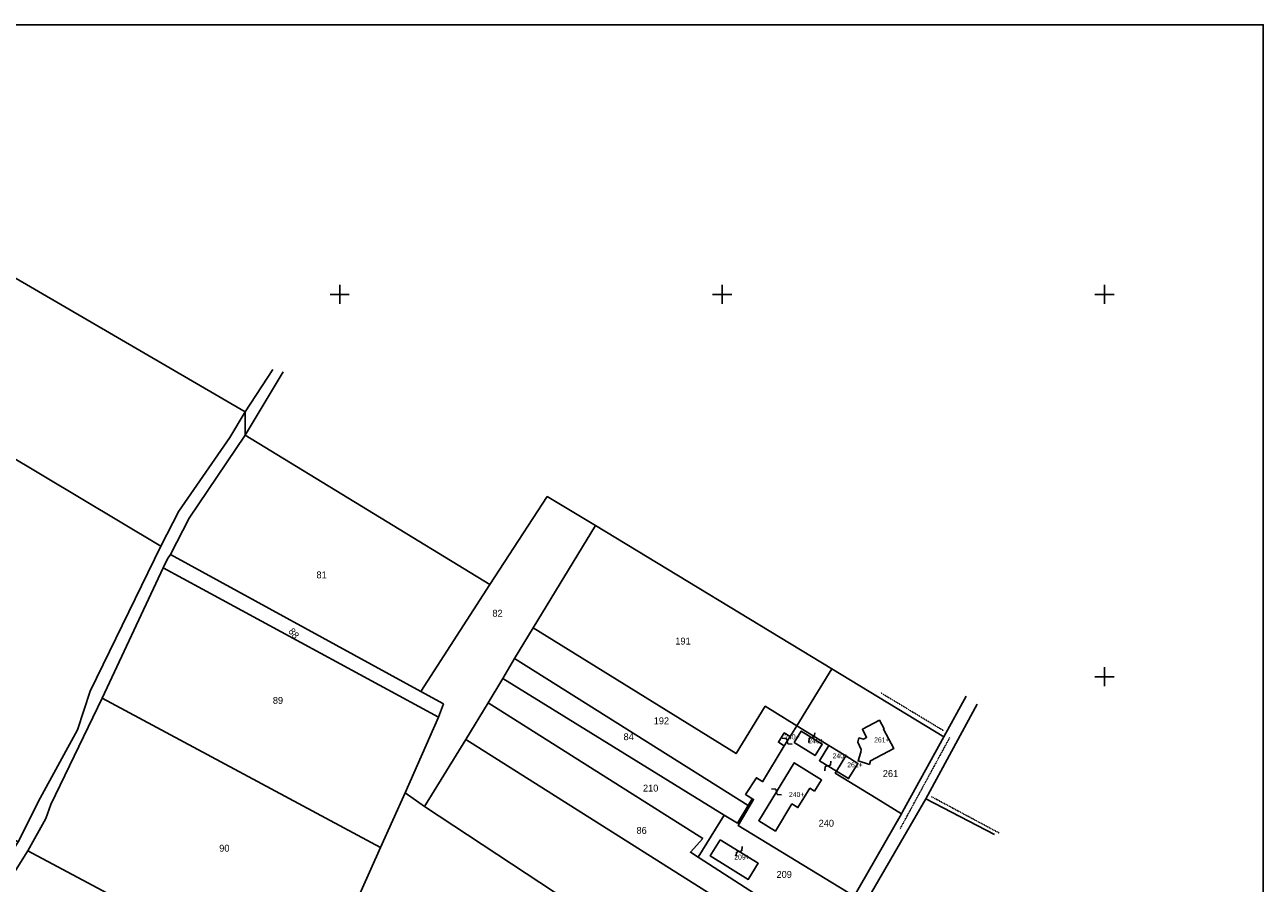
# Model space of a CAD drawing. Header units: metres. Extents: x 13185 to 15083, y -25129 to -23859.
# Tile 9 of 9: x 14435 to 15083, y -24308 to -23859. Entities that reach past the tile are written whole.
import ezdxf

# ---------------------------------------------------------------- set-up
doc = ezdxf.new("R2010")
doc.units = ezdxf.units.M
doc.linetypes.add('CONTINUA', pattern=[0])
doc.linetypes.add('TRATTO-PUNTO', pattern=[0.4, 0.15, -0.125, 0, -0.125])
for name, color, linetype in [('CONFINE', 3, 'CONTINUA'), ('FABBRICATI', 1, 'CONTINUA'), ('LINEEVARIE', 6, 'CONTINUA'), ('PARTICELLE', 7, 'CONTINUA'), ('SIMBOLI', 6, 'CONTINUA'), ('STRADE', 8, 'CONTINUA')]:
    doc.layers.add(name, color=color, linetype=linetype)

# ---------------------------------------------------------------- blocks, each defined once
blk = doc.blocks.new('3', base_point=(5, 5))
at = {"layer": 'SIMBOLI'}
for p, q in [((5, 0), (5, 10)), ((0, 5), (10, 5))]:
    blk.add_line(p, q, dxfattribs=at)
blk = doc.blocks.new('9', base_point=(5, 5))
at = {"layer": 'SIMBOLI'}
for p, q in [((2, 5), (4, 6)), ((4, 6), (6, 4)), ((6, 4), (8, 5))]:
    blk.add_line(p, q, dxfattribs=at)

msp = doc.modelspace()

# ---------------------------------------------------------------- linework, layer by layer
at = {"layer": 'CONFINE'}
msp.add_lwpolyline([(14871.656, -24310.194), (14893.792, -24271.717), (14894.38, -24270.694), (14915.883, -24231.44), (14857.294, -24195.913), (14733.688, -24120.961), (14708.493, -24105.813), (14678.566, -24151.82), (14550.566, -24073.685), (14550.577, -24061.409), (14359.638, -23950.376), (14094.691, -24117.511), (13936.454, -24218.141), (13915.128, -24232.183), (13903.151, -24237.7), (13897.787, -24242.644), (13882.385, -24251.745), (13866.874, -24262.368), (13717.418, -24355.992)], dxfattribs=at)
at = {"layer": 'FABBRICATI'}
for points in [[(14877.086, -24245.947), (14877.663, -24243.975), (14889.733, -24237.569), (14884.373, -24227.439), (14884.656, -24227.31), (14882.263, -24222.784), (14873.333, -24227.484), (14875.579, -24231.73), (14873.873, -24232.637), (14871.562, -24231.985), (14870.909, -24234.296), (14872.642, -24238.037), (14872.469, -24239.551), (14871.064, -24244.072), (14877.086, -24245.947)], [(14829.458, -24234.247), (14832.519, -24236.205), (14835.503, -24231.331), (14832.441, -24229.374), (14829.458, -24234.247)], [(14837.673, -24234.381), (14848.611, -24241.218), (14852.334, -24235.216), (14841.336, -24228.441), (14837.673, -24234.381)], [(14864.662, -24241.463), (14855.749, -24235.966), (14850.884, -24243.917), (14859.783, -24249.438), (14864.662, -24241.463)], [(14859.783, -24249.438), (14866.143, -24253.327), (14871.007, -24245.375), (14864.662, -24241.463), (14859.783, -24249.438)], [(14848.326, -24259.865), (14851.969, -24253.951), (14837.706, -24245.031), (14819.129, -24275.33), (14827.863, -24280.742), (14836.473, -24266.496), (14839.651, -24268.434), (14845.905, -24258.381), (14848.326, -24259.865)], [(14799.012, -24285.237), (14793.741, -24293.747), (14813.621, -24306.053), (14818.897, -24297.55), (14799.012, -24285.237)]]:
    msp.add_lwpolyline(points, close=True, dxfattribs=at)
at = {"layer": 'LINEEVARIE', "color": 2}
msp.add_lwpolyline([(13185, -25129), (13185, -23859), (15083, -23859), (15083, -25129), (13185, -25129)], dxfattribs=at)
at = {"layer": 'LINEEVARIE'}
for points in [[(14570.411, -24040.46), (14550.566, -24073.685)], [(14550.577, -24061.409), (14564.925, -24039.264)], [(14927.584, -24210.144), (14915.883, -24231.44)], [(14933.359, -24214.436), (14906.466, -24263.858)], [(14906.466, -24263.858), (14863.687, -24337.749), (14795.956, -24449.354), (14764.427, -24500.375), (14760.532, -24506.544), (14756.58, -24513.828), (14745.589, -24535.533), (14733.216, -24559.261), (14718.937, -24587.747), (14718.103, -24591.75), (14727.882, -24598.599), (14735.992, -24603.866)], [(14942.424, -24282.562), (14906.466, -24263.858)]]:
    msp.add_lwpolyline(points, dxfattribs=at)
at = {"layer": 'LINEEVARIE', "linetype": 'TRATTO-PUNTO'}
for points in [[(14882.947, -24208.389), (14915.95, -24228.295)], [(14919.034, -24231.812), (14892.962, -24279.767)], [(14909.522, -24262.758), (14944.919, -24281.764)]]:
    msp.add_lwpolyline(points, dxfattribs=at)
at = {"layer": 'PARTICELLE'}
for points in [[(14094.691, -24117.511), (14116.854, -24129.194), (14265.874, -24203.481), (14280.989, -24210.967), (14362.566, -24045.712), (14506.494, -24131.641), (14515.789, -24113.427), (14542.474, -24074.962), (14550.577, -24061.409), (14359.638, -23950.376), (14094.691, -24117.511)], [(14506.494, -24131.641), (14362.566, -24045.712), (14280.989, -24210.967), (14310.167, -24225.544), (14431.834, -24286.33), (14443.389, -24263.613), (14462.79, -24227.747), (14469.45, -24207.643), (14506.494, -24131.641)], [(14550.566, -24073.685), (14521.161, -24117.006), (14511.404, -24136.131), (14642.335, -24207.737), (14678.566, -24151.82), (14550.566, -24073.685)], [(14678.566, -24151.82), (14642.335, -24207.737), (14654.252, -24214.191), (14651.624, -24221.127), (14634.137, -24260.706), (14644.271, -24267.811), (14665.956, -24232.769), (14677.544, -24213.603), (14685.286, -24200.91), (14691.389, -24190.543), (14701.208, -24174.39), (14733.688, -24120.961), (14708.493, -24105.813), (14678.566, -24151.82)], [(14857.294, -24195.913), (14733.688, -24120.961), (14701.208, -24174.39), (14807.308, -24240.221), (14822.556, -24215.48), (14839.024, -24225.643), (14857.294, -24195.913)], [(14507.641, -24143.02), (14651.624, -24221.127), (14654.252, -24214.191), (14642.335, -24207.737), (14511.404, -24136.131), (14509.867, -24138.304), (14507.641, -24143.02)], [(14475.745, -24211.29), (14621.23, -24289.402), (14634.137, -24260.706), (14651.624, -24221.127), (14507.641, -24143.02), (14475.745, -24211.29)], [(14701.208, -24174.39), (14691.389, -24190.543), (14813.602, -24267.382), (14815.772, -24263.819), (14815.066, -24263.367), (14812.297, -24261.59), (14817.931, -24252.862), (14820.7, -24254.637), (14821.178, -24254.944), (14832.519, -24236.205), (14829.458, -24234.247), (14832.441, -24229.374), (14835.503, -24231.331), (14839.024, -24225.643), (14822.556, -24215.48), (14807.308, -24240.221), (14701.208, -24174.39)], [(14813.602, -24267.382), (14691.389, -24190.543), (14685.286, -24200.91), (14801.096, -24272.376), (14807.975, -24276.621), (14813.602, -24267.382)], [(14893.792, -24271.717), (14894.38, -24270.694), (14915.883, -24231.44), (14857.294, -24195.913), (14839.024, -24225.643), (14855.749, -24235.966), (14864.662, -24241.463), (14859.783, -24249.438), (14859.185, -24250.416), (14880.638, -24263.552), (14893.792, -24271.717)], [(14801.096, -24272.376), (14685.286, -24200.91), (14677.544, -24213.603), (14789.867, -24284.705), (14783.374, -24291.773), (14787.445, -24294.398), (14801.096, -24272.376)], [(14436.895, -24291.125), (14585.229, -24370.279), (14621.23, -24289.402), (14475.745, -24211.29), (14448.966, -24266.838), (14446.286, -24274.078), (14436.895, -24291.125)], [(14855.244, -24338.111), (14787.445, -24294.398), (14783.374, -24291.773), (14789.867, -24284.705), (14677.544, -24213.603), (14665.956, -24232.769), (14849.14, -24348.681), (14855.244, -24338.111)], [(14815.772, -24263.819), (14816.427, -24264.146), (14808.408, -24277.829), (14868.98, -24314.746), (14871.656, -24310.194), (14893.792, -24271.717), (14880.638, -24263.552), (14859.185, -24250.416), (14859.783, -24249.438), (14864.662, -24241.463), (14855.749, -24235.966), (14839.024, -24225.643), (14835.503, -24231.331), (14832.441, -24229.374), (14829.458, -24234.247), (14832.519, -24236.205), (14821.178, -24254.944), (14820.7, -24254.637), (14817.931, -24252.862), (14812.297, -24261.59), (14815.066, -24263.367), (14815.772, -24263.819)], [(14849.14, -24348.681), (14665.956, -24232.769), (14644.271, -24267.811), (14825.86, -24387.57), (14849.14, -24348.681)], [(14825.86, -24387.57), (14644.271, -24267.811), (14634.137, -24260.706), (14621.23, -24289.402), (14585.229, -24370.279), (14556.483, -24434.453), (14553.285, -24443.365), (14658.247, -24512.095), (14726.613, -24557.806), (14752.55, -24506.248), (14766.898, -24484.358), (14803.56, -24423.471), (14825.86, -24387.57)], [(14807.975, -24276.621), (14801.096, -24272.376), (14787.445, -24294.398), (14855.244, -24338.111), (14868.98, -24314.746), (14808.408, -24277.829), (14816.427, -24264.146), (14815.772, -24263.819), (14813.602, -24267.382), (14807.975, -24276.621)], [(14402.656, -24345.277), (14471.468, -24383.076), (14556.483, -24434.453), (14585.229, -24370.279), (14436.895, -24291.125), (14402.656, -24345.277)]]:
    msp.add_lwpolyline(points, close=True, dxfattribs=at)
at = {"layer": 'STRADE'}
msp.add_lwpolyline([(14402.656, -24345.277), (14436.895, -24291.125), (14446.286, -24274.078), (14448.966, -24266.838), (14475.745, -24211.29), (14507.641, -24143.02), (14509.867, -24138.304), (14511.404, -24136.131), (14521.161, -24117.006), (14550.566, -24073.685), (14550.577, -24061.409), (14542.474, -24074.962), (14515.789, -24113.427), (14506.494, -24131.641), (14469.45, -24207.643), (14462.79, -24227.747), (14443.389, -24263.613), (14431.834, -24286.33), (14341.46, -24431.298)], dxfattribs=at)

# ---------------------------------------------------------------- block references
at = {"layer": 'SIMBOLI'}
for p in [(14600, -24000), (14800, -24000), (15000, -24000), (15000, -24200)]:
    msp.add_blockref('3', p, dxfattribs=at)
for p, rotation in [((14834.011, -24233.768), 148.522), ((14846.835, -24231.828), 238.368), ((14855.334, -24246.677), 58.217), ((14828.418, -24260.181), 328.501), ((14808.954, -24291.393), 238.253)]:
    msp.add_blockref('9', p, dxfattribs=dict(at, rotation=rotation))

# ---------------------------------------------------------------- texts
at = {"layer": 'FABBRICATI', "color": 7}
for s, p in [('240+', (14832.48, -24232.79)), ('261+', (14879.49, -24234.366)), ('240+', (14845.049, -24234.83)), ('240+', (14857.766, -24242.702)), ('261+', (14865.402, -24247.395)), ('240+', (14834.93, -24262.887)), ('209+', (14806.314, -24295.645))]:
    msp.add_text(s, height=2.6, dxfattribs=at).set_placement(p)
at = {"layer": 'PARTICELLE', "color": 7}
for s, p in [('81', (14587.818, -24148.554)), ('82', (14679.855, -24168.618)), ('191', (14775.498, -24183.186)), ('89', (14565.013, -24214.18)), ('192', (14764.213, -24224.868)), ('84', (14748.446, -24233.183)), ('261', (14884.047, -24252.46)), ('210', (14758.6, -24260.074)), ('240', (14850.472, -24278.43)), ('86', (14755.201, -24282.19)), ('90', (14536.963, -24291.497)), ('209', (14828.433, -24305.213))]:
    msp.add_text(s, height=3.6, dxfattribs=at).set_placement(p)
msp.add_text('88', height=3.6, rotation=310.279, dxfattribs=at).set_placement((14572.881, -24176.428))

doc.saveas('drawing.dxf')
